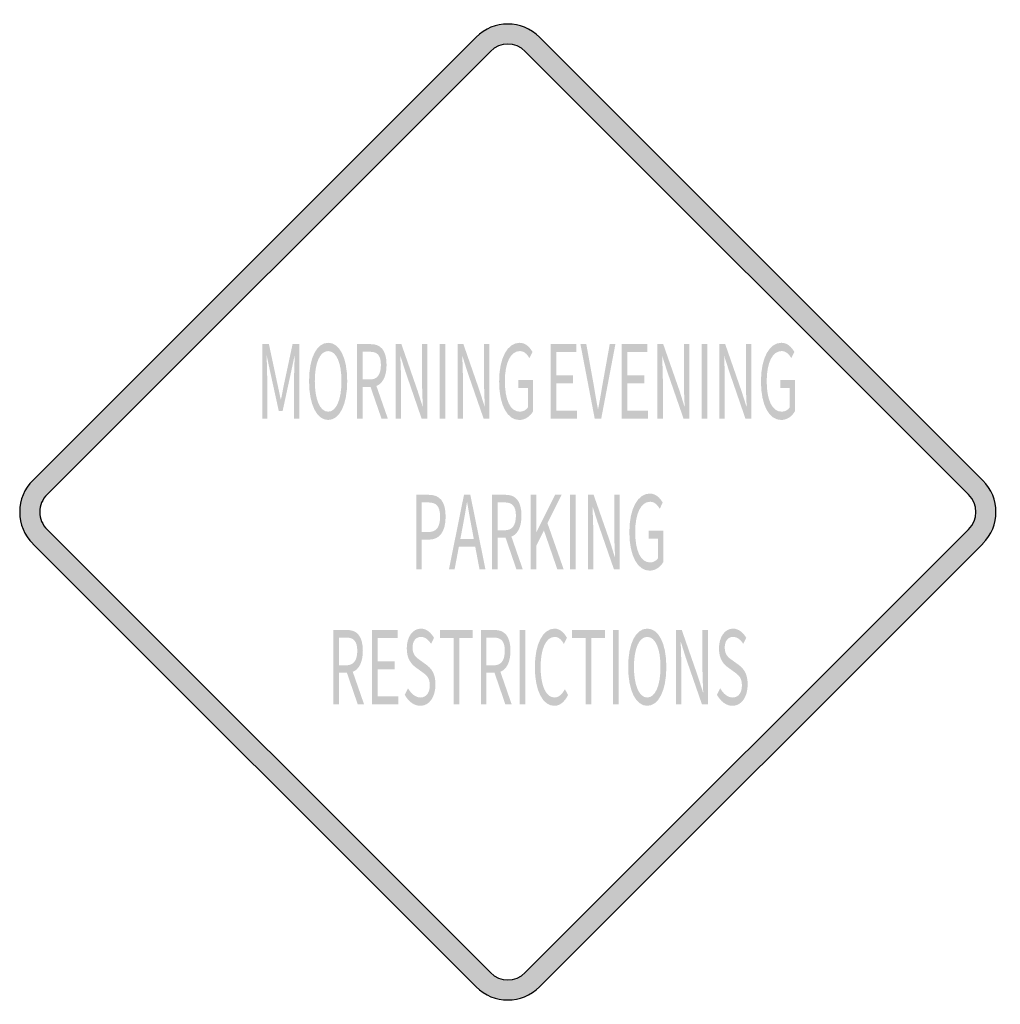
# Model space of a CAD drawing. Header units: inches. Extents: x -0.5 to 0.5, y -0.5 to 0.5.
import ezdxf

# ---------------------------------------------------------------- set-up
doc = ezdxf.new("R2010")
doc.units = ezdxf.units.IN
doc.header["$MEASUREMENT"] = 0

msp = doc.modelspace()

# ---------------------------------------------------------------- hatches: boundary and pattern name
h = msp.add_hatch(color=7)
h.paths.add_polyline_path([(-0.0325, -0.4865), (-0.4865, -0.0325), (-0.4905, -0.0278), (-0.4938, -0.0228), (-0.4965, -0.0175), (-0.4985, -0.0118), (-0.4997, -0.006), (-0.5, 0), (-0.4997, 0.006), (-0.4985, 0.0118), (-0.4965, 0.0175), (-0.4938, 0.0228), (-0.4905, 0.0278), (-0.4865, 0.0325), (-0.0325, 0.4865), (-0.0277, 0.4907), (-0.0227, 0.494), (-0.0173, 0.4967), (-0.0117, 0.4985), (-0.0058, 0.4997), (0, 0.5), (0.0058, 0.4997), (0.0117, 0.4985), (0.0173, 0.4967), (0.0227, 0.494), (0.0277, 0.4907), (0.0325, 0.4865), (0.4865, 0.0325), (0.4907, 0.0277), (0.494, 0.0227), (0.4967, 0.0173), (0.4985, 0.0117), (0.4997, 0.0058), (0.5, 0), (0.4997, -0.0058), (0.4985, -0.0117), (0.4967, -0.0173), (0.494, -0.0227), (0.4907, -0.0277), (0.4865, -0.0325), (0.0325, -0.4865), (0.0277, -0.4907), (0.0227, -0.494), (0.0173, -0.4967), (0.0117, -0.4985), (0.0058, -0.4997), (0, -0.5), (-0.0058, -0.4997), (-0.0117, -0.4985), (-0.0173, -0.4967), (-0.0227, -0.494), (-0.0277, -0.4907), (-0.0325, -0.4865)])
h.paths.add_polyline_path([(-0.472, -0.018), (-0.4742, -0.0153), (-0.476, -0.0127), (-0.4775, -0.0097), (-0.4785, -0.0065), (-0.4792, -0.0033), (-0.4795, 0), (-0.4792, 0.0033), (-0.4785, 0.0065), (-0.4775, 0.0097), (-0.476, 0.0127), (-0.4742, 0.0153), (-0.472, 0.0178), (-0.0178, 0.472), (-0.0153, 0.4743), (-0.0125, 0.4762), (-0.0095, 0.4777), (-0.0065, 0.4787), (-0.0032, 0.4792), (0, 0.4795), (0.0032, 0.4792), (0.0063, 0.4787), (0.0095, 0.4777), (0.0125, 0.4762), (0.0153, 0.4743), (0.0178, 0.472), (0.472, 0.0178), (0.4743, 0.0153), (0.4762, 0.0125), (0.4777, 0.0095), (0.4787, 0.0065), (0.4792, 0.0032), (0.4795, 0), (0.4792, -0.0032), (0.4787, -0.0065), (0.4777, -0.0095), (0.4762, -0.0125), (0.4743, -0.0153), (0.472, -0.018), (0.0178, -0.472), (0.0153, -0.4743), (0.0125, -0.4762), (0.0095, -0.4777), (0.0065, -0.4787), (0.0032, -0.4792), (0, -0.4795), (-0.0032, -0.4792), (-0.0065, -0.4787), (-0.0095, -0.4777), (-0.0125, -0.4762), (-0.0153, -0.4743), (-0.0178, -0.472), (-0.472, -0.018)], flags=0)
h = msp.add_hatch(color=7)
edge = h.paths.add_edge_path()
edge.add_line((-0.2516, 0.0957), (-0.2465, 0.0957))
edge.add_line((-0.2465, 0.0957), (-0.2465, 0.138))
edge.add_spline(control_points=[(-0.2465, 0.138), (-0.2465, 0.1445), (-0.2468, 0.1538), (-0.2472, 0.1604)], knot_values=[0, 0, 0, 0, 1, 1, 1, 1], degree=3, periodic=0)
edge.add_line((-0.2472, 0.1604), (-0.247, 0.1604))
edge.add_line((-0.247, 0.1604), (-0.2433, 0.1431))
edge.add_line((-0.2433, 0.1431), (-0.2346, 0.1034))
edge.add_line((-0.2346, 0.1034), (-0.2307, 0.1034))
edge.add_line((-0.2307, 0.1034), (-0.2221, 0.1431))
edge.add_line((-0.2221, 0.1431), (-0.2184, 0.1604))
edge.add_line((-0.2184, 0.1604), (-0.2182, 0.1604))
edge.add_spline(control_points=[(-0.2182, 0.1604), (-0.2185, 0.1538), (-0.2189, 0.1445), (-0.2189, 0.138)], knot_values=[0, 0, 0, 0, 1, 1, 1, 1], degree=3, periodic=0)
edge.add_line((-0.2189, 0.138), (-0.2189, 0.0957))
edge.add_line((-0.2189, 0.0957), (-0.2135, 0.0957))
edge.add_line((-0.2135, 0.0957), (-0.2135, 0.172))
edge.add_line((-0.2135, 0.172), (-0.2205, 0.172))
edge.add_line((-0.2205, 0.172), (-0.2292, 0.1312))
edge.add_spline(control_points=[(-0.2292, 0.1312), (-0.2303, 0.126), (-0.2312, 0.1206), (-0.2324, 0.1153)], knot_values=[0, 0, 0, 0, 1, 1, 1, 1], degree=3, periodic=0)
edge.add_line((-0.2324, 0.1153), (-0.2326, 0.1153))
edge.add_spline(control_points=[(-0.2326, 0.1153), (-0.2338, 0.1206), (-0.2348, 0.126), (-0.236, 0.1312)], knot_values=[0, 0, 0, 0, 1, 1, 1, 1], degree=3, periodic=0)
edge.add_line((-0.236, 0.1312), (-0.2447, 0.172))
edge.add_line((-0.2447, 0.172), (-0.2516, 0.172))
edge.add_line((-0.2516, 0.172), (-0.2516, 0.0957))
h = msp.add_hatch(color=7)
edge = h.paths.add_edge_path()
edge.add_spline(control_points=[(-0.184, 0.0943), (-0.1725, 0.0943), (-0.1645, 0.1096), (-0.1645, 0.1341), (-0.1645, 0.1586), (-0.1725, 0.1734), (-0.184, 0.1734), (-0.1955, 0.1734), (-0.2036, 0.1586), (-0.2036, 0.1341), (-0.2036, 0.1096), (-0.1955, 0.0943), (-0.184, 0.0943)], knot_values=[0, 0, 0, 0, 1, 1, 1, 2, 2, 2, 3, 3, 3, 4, 4, 4, 4], degree=3, periodic=0)
edge = h.paths.add_edge_path(flags=0)
edge.add_spline(control_points=[(-0.184, 0.1028), (-0.1923, 0.1028), (-0.1977, 0.115), (-0.1977, 0.1341), (-0.1977, 0.1532), (-0.1923, 0.1649), (-0.184, 0.1649), (-0.1758, 0.1649), (-0.1704, 0.1532), (-0.1704, 0.1341), (-0.1704, 0.115), (-0.1758, 0.1028), (-0.184, 0.1028)], knot_values=[0, 0, 0, 0, 1, 1, 1, 2, 2, 2, 3, 3, 3, 4, 4, 4, 4], degree=3, periodic=0)
h = msp.add_hatch(color=7)
edge = h.paths.add_edge_path()
edge.add_line((-0.1294, 0.0957), (-0.1229, 0.0957))
edge.add_line((-0.1229, 0.0957), (-0.1346, 0.1291))
edge.add_spline(control_points=[(-0.1346, 0.1291), (-0.1284, 0.1316), (-0.1242, 0.1387), (-0.1242, 0.1507), (-0.1242, 0.1665), (-0.1309, 0.172), (-0.1402, 0.172)], knot_values=[0, 0, 0, 0, 1, 1, 1, 2, 2, 2, 2], degree=3, periodic=0)
edge.add_line((-0.1402, 0.172), (-0.1546, 0.172))
edge.add_line((-0.1546, 0.172), (-0.1546, 0.0957))
edge.add_line((-0.1546, 0.0957), (-0.1488, 0.0957))
edge.add_line((-0.1488, 0.0957), (-0.1488, 0.1281))
edge.add_line((-0.1488, 0.1281), (-0.1406, 0.1281))
edge.add_line((-0.1406, 0.1281), (-0.1294, 0.0957))
edge = h.paths.add_edge_path(flags=0)
edge.add_line((-0.1488, 0.1358), (-0.1488, 0.1642))
edge.add_line((-0.1488, 0.1642), (-0.1411, 0.1642))
edge.add_spline(control_points=[(-0.1411, 0.1642), (-0.1339, 0.1642), (-0.13, 0.1607), (-0.13, 0.1507), (-0.13, 0.1407), (-0.1339, 0.1358), (-0.1411, 0.1358)], knot_values=[0, 0, 0, 0, 1, 1, 1, 2, 2, 2, 2], degree=3, periodic=0)
edge.add_line((-0.1411, 0.1358), (-0.1488, 0.1358))
h = msp.add_hatch(color=7)
edge = h.paths.add_edge_path()
edge.add_line((-0.1149, 0.0957), (-0.1094, 0.0957))
edge.add_line((-0.1094, 0.0957), (-0.1094, 0.1358))
edge.add_spline(control_points=[(-0.1094, 0.1358), (-0.1094, 0.1438), (-0.1099, 0.1519), (-0.1101, 0.1596)], knot_values=[0, 0, 0, 0, 1, 1, 1, 1], degree=3, periodic=0)
edge.add_line((-0.1101, 0.1596), (-0.1099, 0.1596))
edge.add_line((-0.1099, 0.1596), (-0.1049, 0.1439))
edge.add_line((-0.1049, 0.1439), (-0.0883, 0.0957))
edge.add_line((-0.0883, 0.0957), (-0.0823, 0.0957))
edge.add_line((-0.0823, 0.0957), (-0.0823, 0.172))
edge.add_line((-0.0823, 0.172), (-0.0878, 0.172))
edge.add_line((-0.0878, 0.172), (-0.0878, 0.1323))
edge.add_spline(control_points=[(-0.0878, 0.1323), (-0.0878, 0.1244), (-0.0874, 0.1158), (-0.087, 0.1082)], knot_values=[0, 0, 0, 0, 1, 1, 1, 1], degree=3, periodic=0)
edge.add_line((-0.087, 0.1082), (-0.0873, 0.1082))
edge.add_line((-0.0873, 0.1082), (-0.0923, 0.1239))
edge.add_line((-0.0923, 0.1239), (-0.109, 0.172))
edge.add_line((-0.109, 0.172), (-0.1149, 0.172))
edge.add_line((-0.1149, 0.172), (-0.1149, 0.0957))
for points in [[(-0.0697, 0.0957), (-0.064, 0.0957), (-0.064, 0.172), (-0.0697, 0.172), (-0.0697, 0.0957)], [(0.0438, 0.0957), (0.0709, 0.0957), (0.0709, 0.1039), (0.0496, 0.1039), (0.0496, 0.1317), (0.0669, 0.1317), (0.0669, 0.1399), (0.0496, 0.1399), (0.0496, 0.1639), (0.0702, 0.1639), (0.0702, 0.172), (0.0438, 0.172), (0.0438, 0.0957)], [(0.1165, 0.0957), (0.1436, 0.0957), (0.1436, 0.1039), (0.1223, 0.1039), (0.1223, 0.1317), (0.1397, 0.1317), (0.1397, 0.1399), (0.1223, 0.1399), (0.1223, 0.1639), (0.1429, 0.1639), (0.1429, 0.172), (0.1165, 0.172), (0.1165, 0.0957)], [(0.1985, 0.0957), (0.2043, 0.0957), (0.2043, 0.172), (0.1985, 0.172), (0.1985, 0.0957)], [(0.0234, -0.0587), (0.0291, -0.0587), (0.0291, -0.0346), (0.037, -0.019), (0.0507, -0.0587), (0.0572, -0.0587), (0.0406, -0.0114), (0.055, 0.0176), (0.0484, 0.0176), (0.0292, -0.0207), (0.0291, -0.0207), (0.0291, 0.0176), (0.0234, 0.0176), (0.0234, -0.0587)], [(0.0637, -0.0587), (0.0695, -0.0587), (0.0695, 0.0176), (0.0637, 0.0176), (0.0637, -0.0587)], [(-0.1391, -0.1972), (-0.112, -0.1972), (-0.112, -0.189), (-0.1333, -0.189), (-0.1333, -0.1612), (-0.116, -0.1612), (-0.116, -0.153), (-0.1333, -0.153), (-0.1333, -0.129), (-0.1127, -0.129), (-0.1127, -0.1209), (-0.1391, -0.1209), (-0.1391, -0.1972)], [(-0.0556, -0.1972), (-0.0497, -0.1972), (-0.0497, -0.129), (-0.0359, -0.129), (-0.0359, -0.1209), (-0.0694, -0.1209), (-0.0694, -0.129), (-0.0556, -0.129), (-0.0556, -0.1972)], [(0.012, -0.1972), (0.0178, -0.1972), (0.0178, -0.1209), (0.012, -0.1209), (0.012, -0.1972)], [(0.0797, -0.1972), (0.0855, -0.1972), (0.0855, -0.129), (0.0994, -0.129), (0.0994, -0.1209), (0.0658, -0.1209), (0.0658, -0.129), (0.0797, -0.129), (0.0797, -0.1972)], [(0.1076, -0.1972), (0.1134, -0.1972), (0.1134, -0.1209), (0.1076, -0.1209), (0.1076, -0.1972)]]:
    msp.add_hatch(color=7).paths.add_polyline_path(points)
h = msp.add_hatch(color=7)
edge = h.paths.add_edge_path()
edge.add_line((-0.0514, 0.0957), (-0.046, 0.0957))
edge.add_line((-0.046, 0.0957), (-0.046, 0.1358))
edge.add_spline(control_points=[(-0.046, 0.1358), (-0.046, 0.1438), (-0.0464, 0.1519), (-0.0466, 0.1596)], knot_values=[0, 0, 0, 0, 1, 1, 1, 1], degree=3, periodic=0)
edge.add_line((-0.0466, 0.1596), (-0.0464, 0.1596))
edge.add_line((-0.0464, 0.1596), (-0.0415, 0.1439))
edge.add_line((-0.0415, 0.1439), (-0.0248, 0.0957))
edge.add_line((-0.0248, 0.0957), (-0.0188, 0.0957))
edge.add_line((-0.0188, 0.0957), (-0.0188, 0.172))
edge.add_line((-0.0188, 0.172), (-0.0243, 0.172))
edge.add_line((-0.0243, 0.172), (-0.0243, 0.1323))
edge.add_spline(control_points=[(-0.0243, 0.1323), (-0.0243, 0.1244), (-0.0239, 0.1158), (-0.0235, 0.1082)], knot_values=[0, 0, 0, 0, 1, 1, 1, 1], degree=3, periodic=0)
edge.add_line((-0.0235, 0.1082), (-0.0238, 0.1082))
edge.add_line((-0.0238, 0.1082), (-0.0288, 0.1239))
edge.add_line((-0.0288, 0.1239), (-0.0455, 0.172))
edge.add_line((-0.0455, 0.172), (-0.0514, 0.172))
edge.add_line((-0.0514, 0.172), (-0.0514, 0.0957))
h = msp.add_hatch(color=7)
edge = h.paths.add_edge_path()
edge.add_spline(control_points=[(0.0118, 0.0943), (0.0179, 0.0943), (0.023, 0.0981), (0.0259, 0.1032)], knot_values=[0, 0, 0, 0, 1, 1, 1, 1], degree=3, periodic=0)
edge.add_line((0.0259, 0.1032), (0.0259, 0.1352))
edge.add_line((0.0259, 0.1352), (0.0108, 0.1352))
edge.add_line((0.0108, 0.1352), (0.0108, 0.1272))
edge.add_line((0.0108, 0.1272), (0.0206, 0.1272))
edge.add_line((0.0206, 0.1272), (0.0206, 0.1072))
edge.add_spline(control_points=[(0.0206, 0.1072), (0.0188, 0.1044), (0.0156, 0.1028), (0.0123, 0.1028), (0.0025, 0.1028), (-0.003, 0.1148), (-0.003, 0.1341), (-0.003, 0.1532), (0.003, 0.1649), (0.0123, 0.1649), (0.0168, 0.1649), (0.0198, 0.1617), (0.0221, 0.1577)], knot_values=[0, 0, 0, 0, 1, 1, 1, 2, 2, 2, 3, 3, 3, 4, 4, 4, 4], degree=3, periodic=0)
edge.add_line((0.0221, 0.1577), (0.0253, 0.164))
edge.add_spline(control_points=[(0.0253, 0.164), (0.0226, 0.1686), (0.0185, 0.1734), (0.0121, 0.1734), (0, 0.1734), (-0.0089, 0.1585), (-0.0089, 0.1338), (-0.0089, 0.109), (-0.0003, 0.0943), (0.0118, 0.0943)], knot_values=[0, 0, 0, 0, 1, 1, 1, 2, 2, 2, 3, 3, 3, 3], degree=3, periodic=0)
h = msp.add_hatch(color=7)
edge = h.paths.add_edge_path()
edge.add_line((0.089, 0.0957), (0.0957, 0.0957))
edge.add_line((0.0957, 0.0957), (0.1102, 0.172))
edge.add_line((0.1102, 0.172), (0.1044, 0.172))
edge.add_line((0.1044, 0.172), (0.097, 0.1307))
edge.add_spline(control_points=[(0.097, 0.1307), (0.0954, 0.1217), (0.0943, 0.1144), (0.0925, 0.1055)], knot_values=[0, 0, 0, 0, 1, 1, 1, 1], degree=3, periodic=0)
edge.add_line((0.0925, 0.1055), (0.0923, 0.1055))
edge.add_spline(control_points=[(0.0923, 0.1055), (0.0906, 0.1144), (0.0894, 0.1217), (0.0879, 0.1307)], knot_values=[0, 0, 0, 0, 1, 1, 1, 1], degree=3, periodic=0)
edge.add_line((0.0879, 0.1307), (0.0804, 0.172))
edge.add_line((0.0804, 0.172), (0.0744, 0.172))
edge.add_line((0.0744, 0.172), (0.089, 0.0957))
h = msp.add_hatch(color=7)
edge = h.paths.add_edge_path()
edge.add_line((0.1533, 0.0957), (0.1588, 0.0957))
edge.add_line((0.1588, 0.0957), (0.1588, 0.1358))
edge.add_spline(control_points=[(0.1588, 0.1358), (0.1588, 0.1438), (0.1583, 0.1519), (0.1581, 0.1596)], knot_values=[0, 0, 0, 0, 1, 1, 1, 1], degree=3, periodic=0)
edge.add_line((0.1581, 0.1596), (0.1583, 0.1596))
edge.add_line((0.1583, 0.1596), (0.1633, 0.1439))
edge.add_line((0.1633, 0.1439), (0.18, 0.0957))
edge.add_line((0.18, 0.0957), (0.1859, 0.0957))
edge.add_line((0.1859, 0.0957), (0.1859, 0.172))
edge.add_line((0.1859, 0.172), (0.1804, 0.172))
edge.add_line((0.1804, 0.172), (0.1804, 0.1323))
edge.add_spline(control_points=[(0.1804, 0.1323), (0.1804, 0.1244), (0.1808, 0.1158), (0.1812, 0.1082)], knot_values=[0, 0, 0, 0, 1, 1, 1, 1], degree=3, periodic=0)
edge.add_line((0.1812, 0.1082), (0.1809, 0.1082))
edge.add_line((0.1809, 0.1082), (0.176, 0.1239))
edge.add_line((0.176, 0.1239), (0.1592, 0.172))
edge.add_line((0.1592, 0.172), (0.1533, 0.172))
edge.add_line((0.1533, 0.172), (0.1533, 0.0957))
h = msp.add_hatch(color=7)
edge = h.paths.add_edge_path()
edge.add_line((0.2168, 0.0957), (0.2223, 0.0957))
edge.add_line((0.2223, 0.0957), (0.2223, 0.1358))
edge.add_spline(control_points=[(0.2223, 0.1358), (0.2223, 0.1438), (0.2218, 0.1519), (0.2216, 0.1596)], knot_values=[0, 0, 0, 0, 1, 1, 1, 1], degree=3, periodic=0)
edge.add_line((0.2216, 0.1596), (0.2218, 0.1596))
edge.add_line((0.2218, 0.1596), (0.2268, 0.1439))
edge.add_line((0.2268, 0.1439), (0.2434, 0.0957))
edge.add_line((0.2434, 0.0957), (0.2494, 0.0957))
edge.add_line((0.2494, 0.0957), (0.2494, 0.172))
edge.add_line((0.2494, 0.172), (0.2439, 0.172))
edge.add_line((0.2439, 0.172), (0.2439, 0.1323))
edge.add_spline(control_points=[(0.2439, 0.1323), (0.2439, 0.1244), (0.2443, 0.1158), (0.2447, 0.1082)], knot_values=[0, 0, 0, 0, 1, 1, 1, 1], degree=3, periodic=0)
edge.add_line((0.2447, 0.1082), (0.2444, 0.1082))
edge.add_line((0.2444, 0.1082), (0.2394, 0.1239))
edge.add_line((0.2394, 0.1239), (0.2227, 0.172))
edge.add_line((0.2227, 0.172), (0.2168, 0.172))
edge.add_line((0.2168, 0.172), (0.2168, 0.0957))
h = msp.add_hatch(color=7)
edge = h.paths.add_edge_path()
edge.add_spline(control_points=[(0.28, 0.0943), (0.2861, 0.0943), (0.2912, 0.0981), (0.2941, 0.1032)], knot_values=[0, 0, 0, 0, 1, 1, 1, 1], degree=3, periodic=0)
edge.add_line((0.2941, 0.1032), (0.2941, 0.1352))
edge.add_line((0.2941, 0.1352), (0.279, 0.1352))
edge.add_line((0.279, 0.1352), (0.279, 0.1272))
edge.add_line((0.279, 0.1272), (0.2888, 0.1272))
edge.add_line((0.2888, 0.1272), (0.2888, 0.1072))
edge.add_spline(control_points=[(0.2888, 0.1072), (0.287, 0.1044), (0.2838, 0.1028), (0.2805, 0.1028), (0.2707, 0.1028), (0.2652, 0.1148), (0.2652, 0.1341), (0.2652, 0.1532), (0.2712, 0.1649), (0.2805, 0.1649), (0.285, 0.1649), (0.288, 0.1617), (0.2904, 0.1577)], knot_values=[0, 0, 0, 0, 1, 1, 1, 2, 2, 2, 3, 3, 3, 4, 4, 4, 4], degree=3, periodic=0)
edge.add_line((0.2904, 0.1577), (0.2935, 0.164))
edge.add_spline(control_points=[(0.2935, 0.164), (0.2909, 0.1686), (0.2867, 0.1734), (0.2803, 0.1734), (0.2682, 0.1734), (0.2593, 0.1585), (0.2593, 0.1338), (0.2593, 0.109), (0.2679, 0.0943), (0.28, 0.0943)], knot_values=[0, 0, 0, 0, 1, 1, 1, 2, 2, 2, 3, 3, 3, 3], degree=3, periodic=0)
h = msp.add_hatch(color=7)
edge = h.paths.add_edge_path()
edge.add_line((-0.0938, -0.0587), (-0.0881, -0.0587))
edge.add_line((-0.0881, -0.0587), (-0.0881, -0.0283))
edge.add_line((-0.0881, -0.0283), (-0.0805, -0.0283))
edge.add_spline(control_points=[(-0.0805, -0.0283), (-0.0705, -0.0283), (-0.0637, -0.0209), (-0.0637, -0.0048), (-0.0637, 0.0119), (-0.0705, 0.0176), (-0.0808, 0.0176)], knot_values=[0, 0, 0, 0, 1, 1, 1, 2, 2, 2, 2], degree=3, periodic=0)
edge.add_line((-0.0808, 0.0176), (-0.0938, 0.0176))
edge.add_line((-0.0938, 0.0176), (-0.0938, -0.0587))
edge = h.paths.add_edge_path(flags=0)
edge.add_line((-0.0881, -0.0205), (-0.0881, 0.0098))
edge.add_line((-0.0881, 0.0098), (-0.0815, 0.0098))
edge.add_spline(control_points=[(-0.0815, 0.0098), (-0.0735, 0.0098), (-0.0694, 0.0063), (-0.0694, -0.0048), (-0.0694, -0.0157), (-0.0732, -0.0205), (-0.0813, -0.0205)], knot_values=[0, 0, 0, 0, 1, 1, 1, 2, 2, 2, 2], degree=3, periodic=0)
edge.add_line((-0.0813, -0.0205), (-0.0881, -0.0205))
h = msp.add_hatch(color=7)
h.paths.add_polyline_path([(-0.0603, -0.0587), (-0.0545, -0.0587), (-0.0501, -0.0354), (-0.0334, -0.0354), (-0.029, -0.0587), (-0.0229, -0.0587), (-0.0384, 0.0176), (-0.0449, 0.0176), (-0.0603, -0.0587)])
edge = h.paths.add_edge_path(flags=0)
edge.add_line((-0.0487, -0.0278), (-0.0464, -0.016))
edge.add_spline(control_points=[(-0.0464, -0.016), (-0.0448, -0.0074), (-0.0433, 0.0008), (-0.0419, 0.0098)], knot_values=[0, 0, 0, 0, 1, 1, 1, 1], degree=3, periodic=0)
edge.add_line((-0.0419, 0.0098), (-0.0416, 0.0098))
edge.add_spline(control_points=[(-0.0416, 0.0098), (-0.0401, 0.0009), (-0.0387, -0.0074), (-0.037, -0.016)], knot_values=[0, 0, 0, 0, 1, 1, 1, 1], degree=3, periodic=0)
edge.add_line((-0.037, -0.016), (-0.0348, -0.0278))
edge.add_line((-0.0348, -0.0278), (-0.0487, -0.0278))
h = msp.add_hatch(color=7)
edge = h.paths.add_edge_path()
edge.add_line((0.0088, -0.0587), (0.0153, -0.0587))
edge.add_line((0.0153, -0.0587), (0.0037, -0.0253))
edge.add_spline(control_points=[(0.0037, -0.0253), (0.0099, -0.0228), (0.014, -0.0157), (0.014, -0.0038), (0.014, 0.0121), (0.0073, 0.0176), (-0.002, 0.0176)], knot_values=[0, 0, 0, 0, 1, 1, 1, 2, 2, 2, 2], degree=3, periodic=0)
edge.add_line((-0.002, 0.0176), (-0.0163, 0.0176))
edge.add_line((-0.0163, 0.0176), (-0.0163, -0.0587))
edge.add_line((-0.0163, -0.0587), (-0.0105, -0.0587))
edge.add_line((-0.0105, -0.0587), (-0.0105, -0.0264))
edge.add_line((-0.0105, -0.0264), (-0.0023, -0.0264))
edge.add_line((-0.0023, -0.0264), (0.0088, -0.0587))
edge = h.paths.add_edge_path(flags=0)
edge.add_line((-0.0105, -0.0187), (-0.0105, 0.0098))
edge.add_line((-0.0105, 0.0098), (-0.0029, 0.0098))
edge.add_spline(control_points=[(-0.0029, 0.0098), (0.0043, 0.0098), (0.0083, 0.0062), (0.0083, -0.0038), (0.0083, -0.0138), (0.0043, -0.0187), (-0.0029, -0.0187)], knot_values=[0, 0, 0, 0, 1, 1, 1, 2, 2, 2, 2], degree=3, periodic=0)
edge.add_line((-0.0029, -0.0187), (-0.0105, -0.0187))
h = msp.add_hatch(color=7)
edge = h.paths.add_edge_path()
edge.add_line((0.082, -0.0587), (0.0875, -0.0587))
edge.add_line((0.0875, -0.0587), (0.0875, -0.0187))
edge.add_spline(control_points=[(0.0875, -0.0187), (0.0875, -0.0106), (0.087, -0.0025), (0.0868, 0.0052)], knot_values=[0, 0, 0, 0, 1, 1, 1, 1], degree=3, periodic=0)
edge.add_line((0.0868, 0.0052), (0.087, 0.0052))
edge.add_line((0.087, 0.0052), (0.092, -0.0105))
edge.add_line((0.092, -0.0105), (0.1087, -0.0587))
edge.add_line((0.1087, -0.0587), (0.1146, -0.0587))
edge.add_line((0.1146, -0.0587), (0.1146, 0.0176))
edge.add_line((0.1146, 0.0176), (0.1091, 0.0176))
edge.add_line((0.1091, 0.0176), (0.1091, -0.0221))
edge.add_spline(control_points=[(0.1091, -0.0221), (0.1091, -0.03), (0.1095, -0.0386), (0.1099, -0.0462)], knot_values=[0, 0, 0, 0, 1, 1, 1, 1], degree=3, periodic=0)
edge.add_line((0.1099, -0.0462), (0.1096, -0.0462))
edge.add_line((0.1096, -0.0462), (0.1047, -0.0305))
edge.add_line((0.1047, -0.0305), (0.0879, 0.0176))
edge.add_line((0.0879, 0.0176), (0.082, 0.0176))
edge.add_line((0.082, 0.0176), (0.082, -0.0587))
h = msp.add_hatch(color=7)
edge = h.paths.add_edge_path()
edge.add_spline(control_points=[(0.1452, -0.0601), (0.1513, -0.0601), (0.1564, -0.0563), (0.1593, -0.0512)], knot_values=[0, 0, 0, 0, 1, 1, 1, 1], degree=3, periodic=0)
edge.add_line((0.1593, -0.0512), (0.1593, -0.0192))
edge.add_line((0.1593, -0.0192), (0.1443, -0.0192))
edge.add_line((0.1443, -0.0192), (0.1443, -0.0272))
edge.add_line((0.1443, -0.0272), (0.154, -0.0272))
edge.add_line((0.154, -0.0272), (0.154, -0.0472))
edge.add_spline(control_points=[(0.154, -0.0472), (0.1522, -0.05), (0.149, -0.0517), (0.1458, -0.0517), (0.136, -0.0517), (0.1305, -0.0396), (0.1305, -0.0203), (0.1305, -0.0013), (0.1365, 0.0105), (0.1457, 0.0105), (0.1503, 0.0105), (0.1533, 0.0073), (0.1556, 0.0033)], knot_values=[0, 0, 0, 0, 1, 1, 1, 2, 2, 2, 3, 3, 3, 4, 4, 4, 4], degree=3, periodic=0)
edge.add_line((0.1556, 0.0033), (0.1587, 0.0096))
edge.add_spline(control_points=[(0.1587, 0.0096), (0.1561, 0.0141), (0.1519, 0.0189), (0.1455, 0.0189), (0.1334, 0.0189), (0.1245, 0.004), (0.1245, -0.0206), (0.1245, -0.0454), (0.1332, -0.0601), (0.1452, -0.0601)], knot_values=[0, 0, 0, 0, 1, 1, 1, 2, 2, 2, 3, 3, 3, 3], degree=3, periodic=0)
h = msp.add_hatch(color=7)
edge = h.paths.add_edge_path()
edge.add_line((-0.1537, -0.1972), (-0.1472, -0.1972))
edge.add_line((-0.1472, -0.1972), (-0.1588, -0.1638))
edge.add_spline(control_points=[(-0.1588, -0.1638), (-0.1526, -0.1613), (-0.1485, -0.1542), (-0.1485, -0.1422), (-0.1485, -0.1264), (-0.1552, -0.1209), (-0.1645, -0.1209)], knot_values=[0, 0, 0, 0, 1, 1, 1, 2, 2, 2, 2], degree=3, periodic=0)
edge.add_line((-0.1645, -0.1209), (-0.1788, -0.1209))
edge.add_line((-0.1788, -0.1209), (-0.1788, -0.1972))
edge.add_line((-0.1788, -0.1972), (-0.173, -0.1972))
edge.add_line((-0.173, -0.1972), (-0.173, -0.1648))
edge.add_line((-0.173, -0.1648), (-0.1648, -0.1648))
edge.add_line((-0.1648, -0.1648), (-0.1537, -0.1972))
edge = h.paths.add_edge_path(flags=0)
edge.add_line((-0.173, -0.1571), (-0.173, -0.1287))
edge.add_line((-0.173, -0.1287), (-0.1653, -0.1287))
edge.add_spline(control_points=[(-0.1653, -0.1287), (-0.1582, -0.1287), (-0.1542, -0.1322), (-0.1542, -0.1422), (-0.1542, -0.1522), (-0.1582, -0.1571), (-0.1653, -0.1571)], knot_values=[0, 0, 0, 0, 1, 1, 1, 2, 2, 2, 2], degree=3, periodic=0)
edge.add_line((-0.1653, -0.1571), (-0.173, -0.1571))
h = msp.add_hatch(color=7)
edge = h.paths.add_edge_path()
edge.add_spline(control_points=[(-0.0896, -0.1986), (-0.0801, -0.1986), (-0.0741, -0.189), (-0.0741, -0.1769), (-0.0741, -0.1656), (-0.0782, -0.1604), (-0.0835, -0.1565)], knot_values=[0, 0, 0, 0, 1, 1, 1, 2, 2, 2, 2], degree=3, periodic=0)
edge.add_line((-0.0835, -0.1565), (-0.09, -0.1518))
edge.add_spline(control_points=[(-0.09, -0.1518), (-0.0935, -0.1493), (-0.0976, -0.1465), (-0.0976, -0.139), (-0.0976, -0.1322), (-0.0942, -0.128), (-0.089, -0.128), (-0.0848, -0.128), (-0.0814, -0.1307), (-0.0786, -0.1351)], knot_values=[0, 0, 0, 0, 1, 1, 1, 2, 2, 2, 3, 3, 3, 3], degree=3, periodic=0)
edge.add_line((-0.0786, -0.1351), (-0.0756, -0.1289))
edge.add_spline(control_points=[(-0.0756, -0.1289), (-0.0788, -0.1234), (-0.0836, -0.1195), (-0.089, -0.1195), (-0.0974, -0.1195), (-0.1035, -0.128), (-0.1035, -0.1397), (-0.1035, -0.1509), (-0.0984, -0.1563), (-0.0942, -0.1593)], knot_values=[0, 0, 0, 0, 1, 1, 1, 2, 2, 2, 3, 3, 3, 3], degree=3, periodic=0)
edge.add_line((-0.0942, -0.1593), (-0.0876, -0.1641))
edge.add_spline(control_points=[(-0.0876, -0.1641), (-0.0832, -0.1673), (-0.0799, -0.1698), (-0.0799, -0.1777), (-0.0799, -0.1851), (-0.0835, -0.1901), (-0.0895, -0.1901), (-0.0943, -0.1901), (-0.0989, -0.1864), (-0.1022, -0.1807)], knot_values=[0, 0, 0, 0, 1, 1, 1, 2, 2, 2, 3, 3, 3, 3], degree=3, periodic=0)
edge.add_line((-0.1022, -0.1807), (-0.1056, -0.1873))
edge.add_spline(control_points=[(-0.1056, -0.1873), (-0.1017, -0.1942), (-0.0961, -0.1986), (-0.0896, -0.1986)], knot_values=[0, 0, 0, 0, 1, 1, 1, 1], degree=3, periodic=0)
h = msp.add_hatch(color=7)
edge = h.paths.add_edge_path()
edge.add_line((-0.0025, -0.1972), (0.004, -0.1972))
edge.add_line((0.004, -0.1972), (-0.0076, -0.1638))
edge.add_spline(control_points=[(-0.0076, -0.1638), (-0.0015, -0.1613), (0.0027, -0.1542), (0.0027, -0.1422), (0.0027, -0.1264), (-0.004, -0.1209), (-0.0133, -0.1209)], knot_values=[0, 0, 0, 0, 1, 1, 1, 2, 2, 2, 2], degree=3, periodic=0)
edge.add_line((-0.0133, -0.1209), (-0.0276, -0.1209))
edge.add_line((-0.0276, -0.1209), (-0.0276, -0.1972))
edge.add_line((-0.0276, -0.1972), (-0.0219, -0.1972))
edge.add_line((-0.0219, -0.1972), (-0.0219, -0.1648))
edge.add_line((-0.0219, -0.1648), (-0.0136, -0.1648))
edge.add_line((-0.0136, -0.1648), (-0.0025, -0.1972))
edge = h.paths.add_edge_path(flags=0)
edge.add_line((-0.0219, -0.1571), (-0.0219, -0.1287))
edge.add_line((-0.0219, -0.1287), (-0.0142, -0.1287))
edge.add_spline(control_points=[(-0.0142, -0.1287), (-0.007, -0.1287), (-0.0031, -0.1322), (-0.0031, -0.1422), (-0.0031, -0.1522), (-0.007, -0.1571), (-0.0142, -0.1571)], knot_values=[0, 0, 0, 0, 1, 1, 1, 2, 2, 2, 2], degree=3, periodic=0)
edge.add_line((-0.0142, -0.1571), (-0.0219, -0.1571))
h = msp.add_hatch(color=7)
edge = h.paths.add_edge_path()
edge.add_spline(control_points=[(0.0476, -0.1986), (0.0535, -0.1986), (0.058, -0.1946), (0.0617, -0.1876)], knot_values=[0, 0, 0, 0, 1, 1, 1, 1], degree=3, periodic=0)
edge.add_line((0.0617, -0.1876), (0.0585, -0.1815))
edge.add_spline(control_points=[(0.0585, -0.1815), (0.0555, -0.1869), (0.0522, -0.1901), (0.0478, -0.1901), (0.0391, -0.1901), (0.0336, -0.1781), (0.0336, -0.1588), (0.0336, -0.1397), (0.0394, -0.128), (0.048, -0.128), (0.052, -0.128), (0.055, -0.1309), (0.0574, -0.1352)], knot_values=[0, 0, 0, 0, 1, 1, 1, 2, 2, 2, 3, 3, 3, 4, 4, 4, 4], degree=3, periodic=0)
edge.add_line((0.0574, -0.1352), (0.0605, -0.1289))
edge.add_spline(control_points=[(0.0605, -0.1289), (0.0579, -0.124), (0.0535, -0.1195), (0.048, -0.1195), (0.0363, -0.1195), (0.0277, -0.1344), (0.0277, -0.1591), (0.0277, -0.1839), (0.0362, -0.1986), (0.0476, -0.1986)], knot_values=[0, 0, 0, 0, 1, 1, 1, 2, 2, 2, 3, 3, 3, 3], degree=3, periodic=0)
h = msp.add_hatch(color=7)
edge = h.paths.add_edge_path()
edge.add_spline(control_points=[(0.1428, -0.1986), (0.1543, -0.1986), (0.1624, -0.1833), (0.1624, -0.1588), (0.1624, -0.1343), (0.1543, -0.1195), (0.1428, -0.1195), (0.1313, -0.1195), (0.1233, -0.1343), (0.1233, -0.1588), (0.1233, -0.1833), (0.1313, -0.1986), (0.1428, -0.1986)], knot_values=[0, 0, 0, 0, 1, 1, 1, 2, 2, 2, 3, 3, 3, 4, 4, 4, 4], degree=3, periodic=0)
edge = h.paths.add_edge_path(flags=0)
edge.add_spline(control_points=[(0.1428, -0.1901), (0.1346, -0.1901), (0.1292, -0.1778), (0.1292, -0.1588), (0.1292, -0.1397), (0.1346, -0.128), (0.1428, -0.128), (0.1511, -0.128), (0.1564, -0.1397), (0.1564, -0.1588), (0.1564, -0.1778), (0.1511, -0.1901), (0.1428, -0.1901)], knot_values=[0, 0, 0, 0, 1, 1, 1, 2, 2, 2, 3, 3, 3, 4, 4, 4, 4], degree=3, periodic=0)
h = msp.add_hatch(color=7)
edge = h.paths.add_edge_path()
edge.add_line((0.1723, -0.1972), (0.1777, -0.1972))
edge.add_line((0.1777, -0.1972), (0.1777, -0.1571))
edge.add_spline(control_points=[(0.1777, -0.1571), (0.1777, -0.1491), (0.1773, -0.141), (0.1771, -0.1333)], knot_values=[0, 0, 0, 0, 1, 1, 1, 1], degree=3, periodic=0)
edge.add_line((0.1771, -0.1333), (0.1773, -0.1333))
edge.add_line((0.1773, -0.1333), (0.1822, -0.149))
edge.add_line((0.1822, -0.149), (0.1989, -0.1972))
edge.add_line((0.1989, -0.1972), (0.2049, -0.1972))
edge.add_line((0.2049, -0.1972), (0.2049, -0.1209))
edge.add_line((0.2049, -0.1209), (0.1994, -0.1209))
edge.add_line((0.1994, -0.1209), (0.1994, -0.1606))
edge.add_spline(control_points=[(0.1994, -0.1606), (0.1994, -0.1685), (0.1998, -0.1771), (0.2002, -0.1847)], knot_values=[0, 0, 0, 0, 1, 1, 1, 1], degree=3, periodic=0)
edge.add_line((0.2002, -0.1847), (0.1999, -0.1847))
edge.add_line((0.1999, -0.1847), (0.1949, -0.169))
edge.add_line((0.1949, -0.169), (0.1782, -0.1209))
edge.add_line((0.1782, -0.1209), (0.1723, -0.1209))
edge.add_line((0.1723, -0.1209), (0.1723, -0.1972))
h = msp.add_hatch(color=7)
edge = h.paths.add_edge_path()
edge.add_spline(control_points=[(0.2302, -0.1986), (0.2397, -0.1986), (0.2457, -0.189), (0.2457, -0.1769), (0.2457, -0.1656), (0.2416, -0.1604), (0.2363, -0.1565)], knot_values=[0, 0, 0, 0, 1, 1, 1, 2, 2, 2, 2], degree=3, periodic=0)
edge.add_line((0.2363, -0.1565), (0.2298, -0.1518))
edge.add_spline(control_points=[(0.2298, -0.1518), (0.2262, -0.1493), (0.2222, -0.1465), (0.2222, -0.139), (0.2222, -0.1322), (0.2255, -0.128), (0.2307, -0.128), (0.235, -0.128), (0.2383, -0.1307), (0.2412, -0.1351)], knot_values=[0, 0, 0, 0, 1, 1, 1, 2, 2, 2, 3, 3, 3, 3], degree=3, periodic=0)
edge.add_line((0.2412, -0.1351), (0.2442, -0.1289))
edge.add_spline(control_points=[(0.2442, -0.1289), (0.241, -0.1234), (0.2362, -0.1195), (0.2307, -0.1195), (0.2224, -0.1195), (0.2163, -0.128), (0.2163, -0.1397), (0.2163, -0.1509), (0.2213, -0.1563), (0.2256, -0.1593)], knot_values=[0, 0, 0, 0, 1, 1, 1, 2, 2, 2, 3, 3, 3, 3], degree=3, periodic=0)
edge.add_line((0.2256, -0.1593), (0.2322, -0.1641))
edge.add_spline(control_points=[(0.2322, -0.1641), (0.2365, -0.1673), (0.2398, -0.1698), (0.2398, -0.1777), (0.2398, -0.1851), (0.2363, -0.1901), (0.2302, -0.1901), (0.2255, -0.1901), (0.2208, -0.1864), (0.2176, -0.1807)], knot_values=[0, 0, 0, 0, 1, 1, 1, 2, 2, 2, 3, 3, 3, 3], degree=3, periodic=0)
edge.add_line((0.2176, -0.1807), (0.2142, -0.1873))
edge.add_spline(control_points=[(0.2142, -0.1873), (0.2181, -0.1942), (0.2237, -0.1986), (0.2302, -0.1986)], knot_values=[0, 0, 0, 0, 1, 1, 1, 1], degree=3, periodic=0)

# ---------------------------------------------------------------- linework, layer by layer
at = {"color": 7}
for p, q in [((-0.4866, 0.0324), (-0.0324, 0.4865)), ((0.0324, 0.4865), (0.4865, 0.0324)), ((-0.472, 0.0179), (-0.0179, 0.472)), ((0.0179, 0.472), (0.472, 0.0179)), ((-0.472, -0.0179), (-0.0179, -0.472)), ((0.472, -0.0179), (0.0179, -0.472)), ((-0.4866, -0.0325), (-0.0324, -0.4866)), ((0.4865, -0.0325), (0.0324, -0.4866))]:
    msp.add_line(p, q, dxfattribs=at)
for points in [[(0.0324, 0.4866), (0.0145, 0.5045), (-0.0145, 0.5045), (-0.0324, 0.4866)], [(0.0179, 0.472), (0.008, 0.4819), (-0.008, 0.4819), (-0.0179, 0.472)], [(0.4866, -0.0324), (0.5045, -0.0145), (0.5045, 0.0145), (0.4866, 0.0324)], [(0.472, -0.0179), (0.4819, -0.008), (0.4819, 0.008), (0.472, 0.0179)], [(-0.0179, -0.472), (-0.008, -0.4819), (0.008, -0.4819), (0.0179, -0.472)], [(-0.0324, -0.4866), (-0.0145, -0.5045), (0.0145, -0.5045), (0.0324, -0.4866)]]:
    msp.add_open_spline(points, degree=3, dxfattribs=at)
for points in [[(-0.4866, 0.0324), (-0.4952, 0.0238), (-0.5, 0.0122), (-0.5, 0), (-0.5, -0.0122), (-0.4952, -0.0238), (-0.4866, -0.0324)], [(-0.472, 0.0179), (-0.4768, 0.0132), (-0.4794, 0.0067), (-0.4794, 0), (-0.4794, -0.0067), (-0.4768, -0.0132), (-0.472, -0.0179)]]:
    msp.add_open_spline(points, degree=3, knots=[0, 0, 0, 0, 1, 1, 1, 2, 2, 2, 2], dxfattribs=at)

doc.saveas('drawing.dxf')
